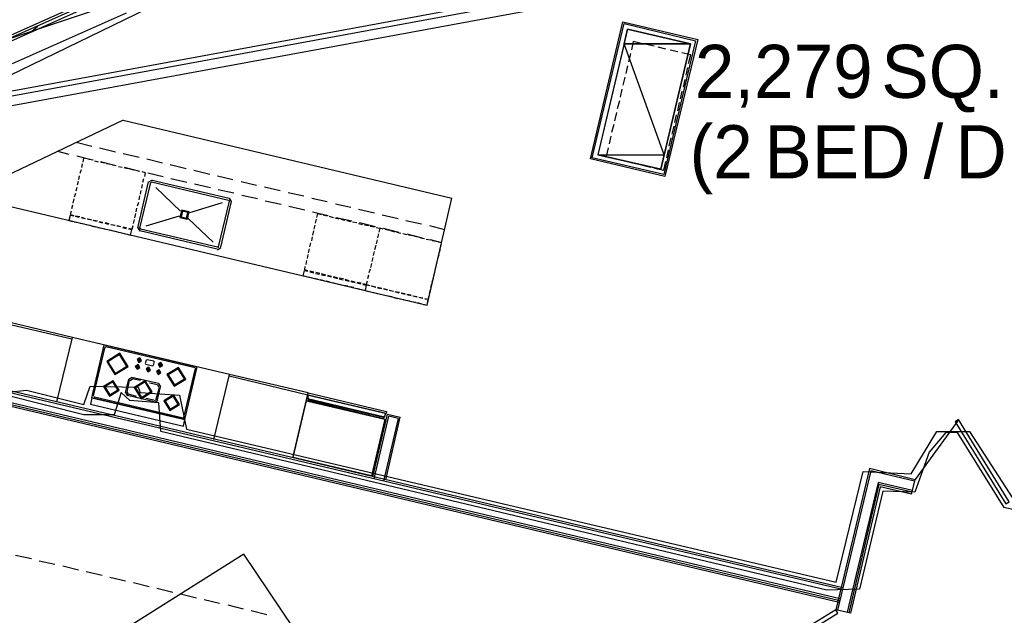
# Model space of a CAD drawing. Header units: feet. Extents: x -79 to 198, y -22 to 181.
# Tile 105 of 164: x 48 to 78, y 127 to 145. Entities that reach past the tile are written whole.
import ezdxf
from ezdxf.enums import TextEntityAlignment as Align

# ---------------------------------------------------------------- set-up
doc = ezdxf.new("R2010")
doc.units = ezdxf.units.FT
for name, color, linetype in [('A-AREA-COMUN', 252, 'CONTINUOUS'), ('A-AREA-UNIDAD', 30, 'CONTINUOUS'), ('A-LINEA', 7, 'CONTINUOUS'), ('A-MURO-CONCRETO', 8, 'CONTINUOUS'), ('A-TEXTO-PDF', 3, 'CONTINUOUS')]:
    doc.layers.add(name, color=color, linetype=linetype)

msp = doc.modelspace()

# ---------------------------------------------------------------- linework, layer by layer
at = {"layer": 'A-AREA-COMUN'}
msp.add_lwpolyline([(85.552, 128.6044), (78.32, 130.3289), (76.88, 132.6578), (76.512, 132.6578), (76, 132.0533), (75.552, 130.8089), (74.56, 130.8444), (73.84, 127.8044), (72.832, 127.7689), (52.192, 132.6933), (52.128, 133.5822), (51.232, 133.6533), (50.96, 133.9022), (50.752, 133.2089), (49.808, 133.2089), (47.392, 133.8133)], dxfattribs=at)
at = {"layer": 'A-AREA-UNIDAD'}
msp.add_lwpolyline([(46.88, 133.8489), (48.032, 133.9733), (49.808, 133.5289), (50, 134.0978), (51.488, 134.0622), (51.552, 133.9022), (52.768, 133.8133), (52.992, 132.7644), (73.12, 128.0178), (73.952, 131.4489), (75.44, 131.3778), (76.24, 132.6933), (77.248, 132.6933), (78.592, 130.6133)], dxfattribs=at)
at = {"layer": 'A-LINEA'}
for p, q in [((93.1212, 160.1706), (36.6895, 141.2395)), ((118.2654, 156.262), (36.6895, 141.2395)), ((118.2654, 156.262), (36.6895, 141.2395)), ((118.2654, 156.262), (36.6895, 141.2395)), ((118.2188, 156.0962), (36.7876, 141.1026)), ((118.1216, 155.7773), (36.9919, 140.8393)), ((59.9081, 149.7586), (33.7837, 137.0471)), ((47.2667, 144.8578), (50.7867, 146.4311)), ((47.6, 144.0978), (51.1333, 145.6711)), ((48.2, 145.0978), (48.3867, 145.2578)), ((67.48, 144.6311), (67.24, 144.6844)), ((67.84, 144.5378), (67.6, 144.6044)), ((66.7467, 144.4044), (66.68, 144.1511)), ((68.2133, 144.4578), (67.9733, 144.5111)), ((68.6133, 144.3644), (68.3333, 144.4311)), ((68.5467, 144.0978), (68.6133, 144.3644)), ((66.6533, 144.0311), (66.6, 143.7911)), ((68.4667, 143.7378), (68.52, 143.9778)), ((66.5733, 143.6711), (66.5067, 143.4311)), ((68.3867, 143.3644), (68.44, 143.6044)), ((66.48, 143.2978), (66.4267, 143.0578)), ((68.2933, 143.0044), (68.3467, 143.2444)), ((66.4, 142.9378), (66.3333, 142.6978)), ((68.2133, 142.6311), (68.2667, 142.8844)), ((66.3067, 142.5778), (66.2533, 142.3244)), ((68.12, 142.2711), (68.1733, 142.5111)), ((51.0267, 142.3378), (47.3867, 140.6044)), ((51.0267, 142.3378), (61.2133, 139.9244)), ((66.2267, 142.2044), (66.16, 141.9644)), ((68.04, 141.9111), (68.0933, 142.1511)), ((49.5733, 141.6578), (50.0533, 141.5378)), ((66.1333, 141.8444), (66.08, 141.6044)), ((67.9467, 141.5378), (68, 141.7911)), ((48.9867, 141.3778), (49.3467, 141.2844)), ((50.2933, 141.4844), (50.7867, 141.3644)), ((51.0267, 141.3111), (51.52, 141.1911)), ((67.8667, 141.1778), (67.92, 141.4178)), ((49.5867, 141.2311), (50.08, 141.1111)), ((49.76, 140.9911), (49.7333, 140.8711)), ((50.0933, 141.0978), (49.96, 141.1244)), ((50.2667, 141.0444), (50.1467, 141.0711)), ((50.32, 141.0578), (50.8133, 140.9378)), ((50.4533, 141.0044), (50.3333, 141.0311)), ((50.64, 140.9644), (50.5067, 140.9911)), ((50.8133, 140.9244), (50.6933, 140.9511)), ((51.76, 141.1378), (52.24, 141.0178)), ((52.48, 140.9644), (52.9733, 140.8444)), ((66.3867, 141.1244), (66.64, 141.0578)), ((66.76, 141.0311), (67, 140.9778)), ((67.12, 140.9511), (67.36, 140.8844)), ((49.72, 140.8044), (49.68, 140.6844)), ((51, 140.8711), (50.88, 140.8978)), ((51.0533, 140.8844), (51.5333, 140.7644)), ((51.1867, 140.8311), (51.0667, 140.8578)), ((51.36, 140.7911), (51.24, 140.8178)), ((51.5467, 140.7511), (51.4267, 140.7778)), ((51.72, 140.7111), (51.6133, 140.7378)), ((51.6933, 140.5911), (51.72, 140.7111)), ((51.7867, 140.7111), (52.2667, 140.5911)), ((53.2133, 140.7911), (53.7067, 140.6711)), ((49.6267, 140.4444), (49.6, 140.3244)), ((49.6667, 140.6178), (49.64, 140.4978)), ((51.48, 139.0044), (51.8133, 140.4311)), ((51.5467, 138.9911), (51.88, 140.4044)), ((51.6, 140.2311), (51.6267, 140.3511)), ((51.64, 140.4178), (51.6667, 140.5378)), ((51.92, 140.4821), (51.8157, 140.4177)), ((51.9046, 140.4172), (51.8805, 140.4024)), ((51.9067, 140.4311), (54.2933, 139.8578)), ((51.92, 140.4844), (54.3067, 139.9244)), ((52.5067, 140.5378), (53, 140.4178)), ((53.24, 140.3644), (53.7333, 140.2578)), ((53.9467, 140.6178), (54.4267, 140.4978)), ((54.68, 140.4444), (55.16, 140.3244)), ((49.5467, 140.0711), (49.5067, 139.9511)), ((49.5867, 140.2578), (49.56, 140.1378)), ((51.56, 140.0444), (51.5867, 140.1644)), ((52.8, 139.5244), (52.04, 140.2578)), ((53.9733, 140.1911), (54.4533, 140.0844)), ((55.4, 140.2711), (55.8933, 140.1644)), ((56.1333, 140.0978), (56.6267, 139.9911)), ((49.4933, 139.8978), (49.4667, 139.7644)), ((51.4667, 139.6844), (51.5067, 139.8044)), ((51.52, 139.8711), (51.5467, 139.9911)), ((54.0933, 139.7778), (53.08, 139.4711)), ((54.3067, 139.8311), (53.9733, 138.4178)), ((54.3733, 139.8178), (54.04, 138.4044)), ((54.3195, 139.8332), (54.3046, 139.8572)), ((54.3843, 139.8178), (54.32, 139.9221)), ((54.7067, 140.0178), (55.1867, 139.9111)), ((55.4267, 139.8444), (55.92, 139.7378)), ((56.8667, 139.9244), (57.3467, 139.8178)), ((57.6, 139.7511), (58.08, 139.6444)), ((60.44, 136.6044), (61.2133, 139.9244)), ((47.4933, 139.6711), (60.44, 136.6044)), ((49.4533, 139.7111), (49.4267, 139.5911)), ((51.3867, 139.3111), (51.4133, 139.4444)), ((51.4267, 139.4978), (51.4533, 139.6178)), ((56.16, 139.6711), (56.6533, 139.5644)), ((56.8933, 139.4978), (57.3733, 139.3911)), ((57.0267, 139.3244), (57.0533, 139.4444)), ((57.0533, 139.4444), (57.16, 139.4178)), ((58.32, 139.5778), (58.8133, 139.4711)), ((49.5067, 139.1911), (49.6267, 139.1644)), ((49.5467, 139.3778), (49.68, 139.3511)), ((49.6667, 139.3244), (49.5467, 139.3511)), ((49.6933, 139.1511), (49.8133, 139.1244)), ((49.7333, 139.3378), (49.8533, 139.2978)), ((49.8533, 139.2844), (49.7333, 139.3111)), ((49.88, 139.1111), (50, 139.0844)), ((50.04, 139.2444), (49.9067, 139.2711)), ((49.92, 139.2844), (50.04, 139.2578)), ((50.2133, 139.2044), (50.0933, 139.2311)), ((50.1067, 139.2444), (50.2267, 139.2178)), ((50.28, 139.2044), (50.4, 139.1778)), ((50.4, 139.1511), (50.28, 139.1778)), ((50.4667, 139.1644), (50.5867, 139.1378)), ((50.5867, 139.1111), (50.4667, 139.1378)), ((50.6533, 139.1111), (50.7733, 139.0844)), ((51.3467, 139.1378), (51.3733, 139.2578)), ((52.76, 139.3644), (51.7333, 139.0578)), ((53.8133, 138.5644), (53.04, 139.2978)), ((56.9867, 139.1511), (57.0133, 139.2711)), ((57.2267, 139.4044), (57.3467, 139.3778)), ((57.4133, 139.3644), (57.5333, 139.3244)), ((57.5867, 139.3111), (57.7067, 139.2844)), ((57.6267, 139.3244), (58.1067, 139.2178)), ((57.7733, 139.2711), (57.8933, 139.2444)), ((57.96, 139.2311), (58.08, 139.2044)), ((58.1333, 139.1911), (58.2667, 139.1644)), ((58.32, 139.1378), (58.44, 139.1111)), ((58.3467, 139.1644), (58.84, 139.0444)), ((59.0533, 139.4044), (59.5467, 139.2978)), ((59.7867, 139.2311), (60.2667, 139.1244)), ((50.0533, 139.0578), (50.1733, 139.0311)), ((50.24, 139.0178), (50.36, 138.9911)), ((50.4267, 138.9778), (50.5467, 138.9511)), ((50.6, 138.9378), (50.72, 138.9111)), ((50.76, 139.0711), (50.64, 139.0978)), ((50.7867, 138.8978), (50.9067, 138.8578)), ((50.8267, 139.0711), (50.9467, 139.0444)), ((50.9467, 139.0311), (50.8267, 139.0578)), ((50.9733, 138.8444), (51.0933, 138.8178)), ((51.0133, 139.0311), (51.1333, 139.0044)), ((51.1333, 138.9778), (51.0133, 139.0044)), ((51.2933, 138.9378), (51.1867, 138.9644)), ((51.4823, 139.0044), (51.5467, 138.9001)), ((53.9333, 138.3378), (51.5467, 138.9111)), ((51.5472, 138.989), (51.5621, 138.965)), ((53.9467, 138.4044), (51.56, 138.9644)), ((56.9067, 138.7778), (56.9333, 138.9111)), ((56.9467, 138.9644), (56.9733, 139.0844)), ((58.5067, 139.0978), (58.6267, 139.0711)), ((58.68, 139.0578), (58.8133, 139.0311)), ((58.9333, 138.8178), (58.9067, 138.6978)), ((58.9333, 138.8178), (58.9067, 138.6978)), ((59.08, 138.9911), (59.56, 138.8711)), ((59.2667, 138.9244), (59.1467, 138.9511)), ((59.44, 138.8711), (59.32, 138.9111)), ((59.6267, 138.8311), (59.5067, 138.8578)), ((59.8133, 138.7911), (59.6933, 138.8178)), ((59.8133, 138.8178), (60.2933, 138.6978)), ((60.52, 139.0711), (60.9867, 138.9511)), ((56.8133, 138.4178), (56.84, 138.5378)), ((56.8667, 138.6044), (56.8933, 138.7244)), ((58.8933, 138.6311), (58.8667, 138.5111)), ((58.8933, 138.6311), (58.8667, 138.5111)), ((60, 138.7511), (59.8667, 138.7778)), ((60.1733, 138.7111), (60.0533, 138.7378)), ((60.36, 138.6578), (60.24, 138.6844)), ((60.5467, 138.6178), (60.4133, 138.6444)), ((60.5333, 138.6444), (60.8933, 138.5511)), ((60.72, 138.5778), (60.6, 138.6044)), ((60.8933, 138.5378), (60.7867, 138.5644)), ((60.8667, 138.4178), (60.8933, 138.5378)), ((53.9467, 138.3268), (54.051, 138.3912)), ((53.9621, 138.3916), (53.9861, 138.4065)), ((56.7733, 138.2311), (56.8, 138.3511)), ((58.8, 138.2711), (58.7733, 138.1511)), ((58.8, 138.2711), (58.7733, 138.1511)), ((58.8533, 138.4578), (58.8133, 138.3244)), ((58.8533, 138.4578), (58.8133, 138.3244)), ((60.8267, 138.2444), (60.8533, 138.3644)), ((56.6933, 137.8711), (56.72, 137.9911)), ((56.7333, 138.0578), (56.76, 138.1778)), ((58.72, 137.8978), (58.6933, 137.7778)), ((58.72, 137.8978), (58.6933, 137.7778)), ((58.76, 138.0844), (58.7333, 137.9644)), ((58.76, 138.0844), (58.7333, 137.9644)), ((60.7333, 137.8711), (60.76, 138.0044)), ((60.7733, 138.0578), (60.8133, 138.1778)), ((56.64, 137.6844), (56.7467, 137.6578)), ((56.9333, 137.6311), (56.8133, 137.6578)), ((56.8133, 137.6444), (56.9333, 137.6044)), ((56.9867, 137.5911), (57.1067, 137.5644)), ((57.12, 137.5911), (57, 137.6178)), ((58.68, 137.7244), (58.64, 137.6044)), ((58.68, 137.7244), (58.64, 137.6044)), ((60.6533, 137.5111), (60.68, 137.6311)), ((60.6933, 137.6978), (60.72, 137.8178)), ((56.8933, 137.4444), (56.7733, 137.4711)), ((57.08, 137.4044), (56.9467, 137.4311)), ((57.2533, 137.3644), (57.1333, 137.3911)), ((57.3067, 137.5378), (57.1733, 137.5778)), ((57.1733, 137.5511), (57.2933, 137.5244)), ((57.44, 137.3244), (57.32, 137.3511)), ((57.48, 137.4978), (57.36, 137.5244)), ((57.36, 137.5111), (57.48, 137.4844)), ((57.6267, 137.2711), (57.5067, 137.2978)), ((57.5333, 137.4711), (57.6667, 137.4311)), ((57.6667, 137.4578), (57.5467, 137.4844)), ((57.8533, 137.4178), (57.72, 137.4444)), ((57.72, 137.4178), (57.84, 137.3911)), ((58.0267, 137.3644), (57.9067, 137.4044)), ((57.9067, 137.3778), (58.0267, 137.3511)), ((58.08, 137.3378), (58.2133, 137.3111)), ((58.2133, 137.3244), (58.0933, 137.3511)), ((58.2667, 137.2978), (58.3867, 137.2711)), ((58.4, 137.2844), (58.28, 137.3111)), ((58.6267, 137.5378), (58.6, 137.4178)), ((58.6267, 137.5378), (58.6, 137.4178)), ((60.6, 137.3244), (60.64, 137.4444)), ((57.8, 137.2311), (57.68, 137.2578)), ((57.9867, 137.1911), (57.8667, 137.2178)), ((58.1733, 137.1511), (58.0533, 137.1778)), ((58.3467, 137.0978), (58.2267, 137.1244)), ((58.6933, 137.0178), (58.8133, 136.9911)), ((58.8533, 137.1511), (58.72, 137.1911)), ((58.7333, 137.2044), (58.8533, 137.1778)), ((58.8667, 136.9778), (58.9867, 136.9511)), ((58.9067, 137.1644), (59.04, 137.1378)), ((59.0267, 137.1111), (58.9067, 137.1378)), ((59.0933, 137.1244), (59.2133, 137.0844)), ((59.2133, 137.0711), (59.0933, 137.0978)), ((59.4, 137.0311), (59.2667, 137.0578)), ((59.28, 137.0711), (59.4, 137.0444)), ((59.4533, 137.0311), (59.5867, 137.0044)), ((59.5733, 136.9778), (59.4533, 137.0178)), ((59.64, 136.9911), (59.76, 136.9644)), ((60.52, 136.9644), (60.5467, 137.0844)), ((60.56, 137.1511), (60.5867, 137.2711)), ((59.0533, 136.9378), (59.1733, 136.9111)), ((59.24, 136.8978), (59.36, 136.8711)), ((59.4133, 136.8444), (59.5333, 136.8178)), ((59.6, 136.8044), (59.72, 136.7778)), ((59.76, 136.9378), (59.64, 136.9644)), ((59.7867, 136.7644), (59.9067, 136.7378)), ((59.9467, 136.8978), (59.8133, 136.9244)), ((59.8267, 136.9511), (59.9467, 136.9244)), ((59.96, 136.7244), (60.08, 136.6978)), ((60.12, 136.8578), (60, 136.8844)), ((60.0133, 136.8978), (60.1333, 136.8711)), ((60.1467, 136.6844), (60.2667, 136.6444)), ((60.1867, 136.8578), (60.3067, 136.8311)), ((60.3067, 136.8178), (60.1867, 136.8444)), ((60.48, 136.7778), (60.3733, 136.7911)), ((49.44, 135.5511), (47, 136.1244)), ((49.4533, 135.6044), (47.0133, 136.1911)), ((48.9733, 133.6044), (49.4533, 135.6044)), ((50.0533, 133.7378), (50.44, 135.3778)), ((50.1067, 133.7911), (50.4667, 135.3111)), ((50.44, 135.3778), (53.32, 134.6978)), ((50.5046, 135.3106), (50.4805, 135.2957)), ((50.4933, 135.3244), (53.2533, 134.6711)), ((51.5067, 134.8978), (51.5333, 134.9644)), ((51.52, 134.8978), (51.52, 134.8978)), ((51.5333, 134.8978), (51.5467, 134.9644)), ((51.72, 134.8044), (51.7467, 134.9111)), ((51.7713, 134.9239), (51.7472, 134.909)), ((51.7733, 134.9244), (51.9733, 134.8844)), ((51.9867, 134.8578), (51.96, 134.7378)), ((51.9861, 134.8465), (51.9713, 134.8706)), ((51.4533, 134.6844), (51.48, 134.7511)), ((51.4667, 134.6711), (51.4667, 134.6711)), ((51.48, 134.6711), (51.4933, 134.7378)), ((51.7205, 134.789), (51.7354, 134.765)), ((51.7333, 134.7778), (51.9333, 134.7244)), ((51.7867, 134.6044), (51.8, 134.6711)), ((51.8, 134.5911), (51.8, 134.5911)), ((51.8133, 134.5911), (51.8267, 134.6711)), ((51.9354, 134.725), (51.9595, 134.7398)), ((52.1067, 134.5244), (52.12, 134.5911)), ((52.1333, 134.5244), (52.1467, 134.5911)), ((52.16, 134.7378), (52.1733, 134.8178)), ((52.1733, 134.7378), (52.1733, 134.7378)), ((52.1867, 134.7378), (52.2, 134.8044)), ((52.9067, 133.1244), (53.2667, 134.6444)), ((52.9333, 133.0578), (53.32, 134.6978)), ((53.2795, 134.6332), (53.2646, 134.6572)), ((51.0933, 133.8978), (51.2, 134.3111)), ((51.1467, 133.9111), (51.2267, 134.2844)), ((51.3066, 134.3621), (51.2023, 134.2977)), ((51.3138, 134.3095), (51.2416, 134.2649)), ((52.12, 134.1778), (51.2933, 134.3644)), ((51.56, 134.2711), (51.3067, 134.3244)), ((52.12, 134.5244), (52.12, 134.5244)), ((56.7467, 133.8178), (54.3067, 134.4044)), ((56.76, 133.8844), (54.32, 134.4578)), ((73.32, 127.8444), (47.16, 134.0311)), ((73.3067, 127.7911), (47.2, 133.9644)), ((52.0933, 134.1378), (51.84, 134.1911)), ((52.0533, 133.6978), (52.1467, 134.0578)), ((52.0933, 133.6711), (52.1867, 134.0711)), ((52.1451, 134.0506), (52.1005, 134.1228)), ((52.1977, 134.0712), (52.1333, 134.1754)), ((50.0533, 133.7378), (52.9333, 133.0578)), ((50.1205, 133.7757), (50.1354, 133.7516)), ((50.1333, 133.7644), (52.88, 133.1111)), ((51.0957, 133.8977), (51.16, 133.7934)), ((51.1483, 133.9049), (51.1929, 133.8327)), ((51.9867, 133.6044), (51.16, 133.8044)), ((51.44, 133.7778), (51.1867, 133.8444)), ((51.9733, 133.6578), (51.7333, 133.7111)), ((51.9929, 133.6461), (52.0651, 133.6906)), ((52, 133.5934), (52.1043, 133.6578)), ((56.28, 131.8711), (56.76, 133.8844)), ((59.0933, 133.1244), (56.76, 133.6844)), ((59.0933, 133.1244), (56.76, 133.6844)), ((56.76, 133.6578), (59.0933, 133.0978)), ((56.76, 133.6578), (59.0933, 133.0978)), ((73.24, 127.4978), (47.4267, 133.6044)), ((73.2267, 127.4444), (47.4667, 133.5378)), ((73.2133, 127.3911), (47.5067, 133.4711)), ((52.8954, 133.0983), (52.9195, 133.1132)), ((58.76, 131.2844), (59.2133, 133.2311)), ((58.8, 131.2178), (59.2533, 133.1644)), ((59.5467, 133.0978), (59.0933, 131.1511)), ((59.16, 131.1911), (59.6133, 133.1378)), ((59.2133, 133.2311), (59.6133, 133.1378)), ((59.5467, 133.0978), (59.2533, 133.1644)), ((76.905, 133.0537), (75.5608, 131.1966)), ((74.1467, 131.5378), (73.1067, 127.1644)), ((75.56, 131.1911), (74.1467, 131.5378)), ((74.1867, 131.4711), (73.16, 127.1511)), ((75.5467, 131.1511), (74.1867, 131.4711)), ((75.4533, 130.7511), (75.56, 131.1911)), ((74.4133, 131.1111), (73.4533, 127.0844)), ((74.44, 131.0444), (73.5067, 127.0711)), ((75.48, 130.8578), (74.4133, 131.1111)), ((75.4667, 130.8044), (74.44, 131.0444)), ((47.6933, 128.8578), (48.1867, 128.7511)), ((48.4267, 128.6844), (48.9067, 128.5778)), ((49.16, 128.5244), (49.64, 128.4044)), ((49.88, 128.3511), (50.3733, 128.2311)), ((50.6133, 128.1778), (51.0933, 128.0578)), ((51.3467, 128.0044), (51.8267, 127.8844)), ((52.0667, 127.8311), (52.56, 127.7111)), ((52.8, 127.6578), (53.2933, 127.5378)), ((53.5333, 127.4844), (54.0133, 127.3644)), ((54.2667, 127.3111), (54.7467, 127.1911)), ((54.9867, 127.1378), (55.48, 127.0178)), ((73.56, 127.0578), (73.1067, 127.1644))]:
    msp.add_line(p, q, dxfattribs=at)
for points in [[(47.36, 144.7111), (50.8267, 146.2711), (50.8, 146.3511), (47.32, 144.7911), (47.36, 144.7111)], [(66.5067, 145.3911), (68.8267, 144.8444), (67.8133, 140.5911), (65.5067, 141.1378), (66.5067, 145.3911)], [(66.5467, 145.3378), (68.76, 144.8044), (67.7733, 140.6578), (65.56, 141.1778), (66.5467, 145.3378)], [(67.68, 140.8178), (68.6, 144.7111), (66.6533, 145.1644), (65.7333, 141.2711), (67.68, 140.8178)], [(67.12, 144.7111), (66.8267, 144.7778), (66.7733, 144.5244)], [(66.0533, 141.4844), (65.9867, 141.2178), (66.2667, 141.1511)], [(49.9067, 141.1378), (49.8, 141.1644), (49.7733, 141.0444)], [(67.4933, 140.8578), (67.7733, 140.7911), (67.84, 141.0578)], [(49.4133, 139.5244), (49.3867, 139.4178), (49.4933, 139.3911)], [(52.7848, 139.3236), (53.0142, 139.2693), (53.0685, 139.4987), (52.8391, 139.5529), (52.7848, 139.3236)], [(52.8189, 139.3446), (52.9932, 139.3033), (53.0344, 139.4777), (52.8601, 139.5189), (52.8189, 139.3446)], [(49.4933, 139.3644), (49.3867, 139.3911), (49.3467, 139.2311), (49.4533, 139.2044)], [(51.1467, 138.8044), (51.2533, 138.7778), (51.2933, 138.9378)], [(51.2, 138.9911), (51.3067, 138.9644), (51.3333, 139.0711)], [(58.8667, 139.0178), (58.9733, 138.9911), (58.9467, 138.8711)], [(59.08, 138.9644), (58.9733, 138.9911), (58.9467, 138.8711)], [(56.7067, 137.4844), (56.6, 137.5111), (56.64, 137.6844)], [(56.7467, 137.6711), (56.6533, 137.6978), (56.6667, 137.8044)], [(58.5867, 137.3511), (58.56, 137.2444), (58.4533, 137.2711)], [(58.5867, 137.3511), (58.56, 137.2444), (58.6667, 137.2178)], [(58.4533, 137.2444), (58.56, 137.2311), (58.52, 137.0578), (58.4133, 137.0844)], [(58.6667, 137.2044), (58.56, 137.2311), (58.52, 137.0578), (58.6267, 137.0311)], [(60.3333, 136.6311), (60.44, 136.6044), (60.48, 136.7778)], [(60.3733, 136.8178), (60.48, 136.7911), (60.5067, 136.8978)], [(53.84, 132.4444), (54.32, 134.4578), (49.4533, 135.6044)], [(50.5158, 134.8627), (50.7684, 134.4536), (51.1775, 134.7062), (50.9249, 135.1153), (50.5158, 134.8627)], [(50.5547, 134.8535), (50.7776, 134.4925), (51.1386, 134.7154), (50.9157, 135.0764), (50.5547, 134.8535)], [(51.4553, 134.9213), (51.5098, 134.8331), (51.598, 134.8876), (51.5435, 134.9758), (51.4553, 134.9213)], [(51.4813, 134.9152), (51.5159, 134.859), (51.5721, 134.8937), (51.5374, 134.9499), (51.4813, 134.9152)], [(51.402, 134.708), (51.4565, 134.6197), (51.5447, 134.6742), (51.4902, 134.7625), (51.402, 134.708)], [(51.4279, 134.7019), (51.4626, 134.6457), (51.5187, 134.6804), (51.4841, 134.7365), (51.4279, 134.7019)], [(51.7353, 134.628), (51.7898, 134.5397), (51.878, 134.5942), (51.8235, 134.6825), (51.7353, 134.628)], [(51.7613, 134.6219), (51.7959, 134.5657), (51.8521, 134.6004), (51.8174, 134.6565), (51.7613, 134.6219)], [(52.0553, 134.548), (52.1098, 134.4597), (52.198, 134.5142), (52.1435, 134.6025), (52.0553, 134.548)], [(52.0813, 134.5419), (52.1159, 134.4857), (52.1721, 134.5204), (52.1374, 134.5765), (52.0813, 134.5419)], [(52.1086, 134.7747), (52.1631, 134.6864), (52.2514, 134.7409), (52.1969, 134.8291), (52.1086, 134.7747)], [(52.1346, 134.7685), (52.1693, 134.7124), (52.2254, 134.747), (52.1907, 134.8032), (52.1346, 134.7685)], [(52.3814, 134.4535), (52.6043, 134.0925), (52.9653, 134.3154), (52.7424, 134.6764), (52.3814, 134.4535)], [(52.4203, 134.4443), (52.6135, 134.1314), (52.9263, 134.3246), (52.7332, 134.6375), (52.4203, 134.4443)], [(50.42, 134.0812), (50.6032, 133.7844), (50.9, 133.9677), (50.7168, 134.2645), (50.42, 134.0812)], [(51.3677, 134.0504), (51.5807, 133.7055), (51.9256, 133.9184), (51.7127, 134.2634), (51.3677, 134.0504)], [(50.4589, 134.072), (50.6124, 133.8233), (50.8611, 133.9769), (50.7076, 134.2256), (50.4589, 134.072)], [(51.4066, 134.0412), (51.5899, 133.7444), (51.8867, 133.9277), (51.7035, 134.2245), (51.4066, 134.0412)], [(50.0133, 133.5378), (52.8933, 132.8578), (52.9333, 133.0578), (50.0533, 133.7378), (50.0133, 133.5378)], [(52.2866, 133.6412), (52.4699, 133.3444), (52.7667, 133.5277), (52.5835, 133.8245), (52.2866, 133.6412)], [(52.3256, 133.632), (52.4791, 133.3833), (52.7278, 133.5369), (52.5742, 133.7856), (52.3256, 133.632)], [(56.7067, 133.6444), (59.1333, 133.0711), (58.72, 131.3111), (56.2933, 131.8844), (56.7067, 133.6444)], [(59.1867, 133.3111), (59.1733, 133.2444), (56.7467, 133.8178), (56.76, 133.8844), (59.1867, 133.3111)], [(59.1867, 133.3111), (59.1733, 133.2444), (56.7467, 133.8178), (56.76, 133.8844), (59.1867, 133.3111)], [(59.1467, 133.2578), (59.12, 133.1378), (56.7467, 133.6978), (56.7733, 133.8178), (59.1467, 133.2578)], [(56.76, 133.8178), (56.7467, 133.7378), (56.76, 133.7244), (56.7467, 133.6978), (56.76, 133.6844), (56.7467, 133.6711), (56.76, 133.6578), (56.7467, 133.6444), (56.7467, 133.6311), (59.0933, 133.0844), (59.0933, 133.0978), (59.1067, 133.1111), (59.0933, 133.1244), (59.12, 133.1378), (59.12, 133.1644), (59.1333, 133.1644), (59.16, 133.2444), (56.76, 133.8178)], [(59.1467, 133.2578), (59.12, 133.1378), (56.7467, 133.6978), (56.7733, 133.8178), (59.1467, 133.2578)], [(56.76, 133.8178), (56.7467, 133.7378), (56.76, 133.7244), (56.7467, 133.6978), (56.76, 133.6844), (56.7467, 133.6711), (56.76, 133.6578), (56.7467, 133.6444), (56.7467, 133.6311), (59.0933, 133.0844), (59.0933, 133.0978), (59.1067, 133.1111), (59.0933, 133.1244), (59.12, 133.1378), (59.12, 133.1644), (59.1333, 133.1644), (59.16, 133.2444), (56.76, 133.8178)], [(78.48, 130.5111), (76.9067, 133.0578), (76.8, 132.9911), (78.3733, 130.4444), (78.48, 130.5111)], [(75.4533, 130.7511), (74.48, 130.9778), (73.56, 127.0578)], [(57.0961, 125.4113), (54.7607, 128.8866), (51.2141, 126.6469)], [(73.1067, 127.1644), (70.56, 125.5911), (70.6267, 125.4844), (73.1733, 127.0578), (73.1067, 127.1644)]]:
    msp.add_lwpolyline(points, dxfattribs=at)
at = {"layer": 'A-MURO-CONCRETO'}
for points in [[(66.6533, 145.1644), (68.6, 144.7111), (66.5467, 144.7111), (66.6533, 145.1644), (66.6533, 145.1644)], [(66.5467, 144.7111), (65.7333, 141.2711), (67.7867, 141.2711), (66.5467, 144.7111)], [(66.5467, 144.7111), (68.6, 144.7111), (67.7867, 141.2711), (66.5467, 144.7111), (66.5467, 144.7111)], [(65.7333, 141.2711), (67.7867, 141.2711), (67.68, 140.8178), (65.7333, 141.2711), (65.7333, 141.2711)]]:
    msp.add_lwpolyline(points, dxfattribs=at)

# ---------------------------------------------------------------- texts
at = {"layer": 'A-TEXTO-PDF'}
for s, p in [('2,279', (71.494, 143.0318)), ('SQ.', (76.4125, 143.0318)), ('(2', (69.5546, 140.5385)), ('BED', (73.1563, 140.5385)), ('/', (76.1294, 140.5385)), ('DEN)', (79.5017, 140.5385))]:
    msp.add_text(s, height=1.646, dxfattribs=at).set_placement(p, align=Align.CENTER)

doc.saveas('drawing.dxf')
